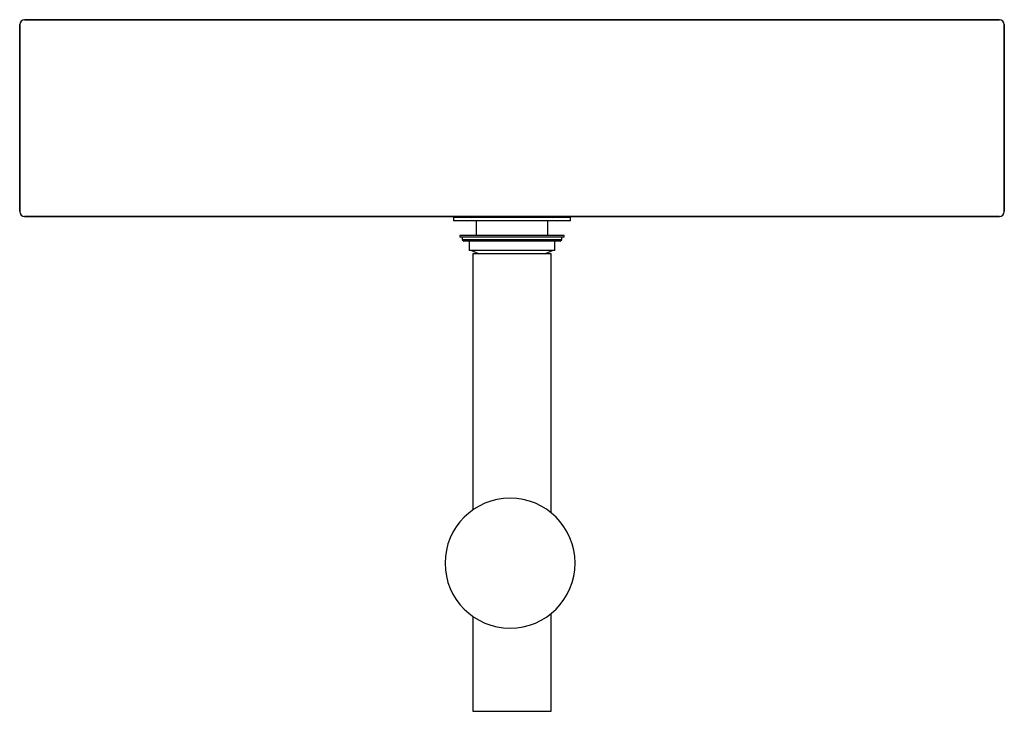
# Model space of a CAD drawing. Header units: millimetres. Extents: x -300 to 300, y 478 to 900.
import ezdxf

# ---------------------------------------------------------------- set-up
doc = ezdxf.new("R2010")
doc.units = ezdxf.units.MM
doc.layers.add('Acier chromé', color=7, linetype='Continuous', true_color=0x787878)
doc.layers.add('Kaldewei', color=7, linetype='Continuous', true_color=0xffffff)

msp = doc.modelspace()

# ---------------------------------------------------------------- linework, layer by layer
at = {"layer": 'Acier chromé'}
for p, q in [((-35.69, 779.33), (-35.69, 777.35)), ((0, 779.33), (-35.69, 779.33)), ((0, 777.35), (-35.69, 777.35)), ((-21.83, 777.35), (-21.83, 768.35)), ((35.69, 779.33), (0, 779.33)), ((35.69, 777.35), (0, 777.35)), ((21.83, 768.35), (21.83, 777.35)), ((35.69, 777.35), (35.69, 779.33)), ((-31.73, 768.35), (-31.73, 767.35)), ((0, 768.35), (-31.73, 768.35)), ((31.73, 768.35), (0, 768.35)), ((31.73, 767.35), (31.73, 768.35)), ((0, 767.35), (-31.73, 767.35)), ((-30.45, 767.35), (-30.45, 765.85)), ((-30.45, 765.85), (-29.45, 764.85)), ((0, 765.85), (-30.45, 765.85)), ((0, 764.85), (-29.45, 764.85)), ((-26.03, 764.85), (-26.03, 759.28)), ((31.73, 767.35), (0, 767.35)), ((30.45, 765.85), (0, 765.85)), ((29.45, 764.85), (0, 764.85)), ((26.03, 759.28), (26.03, 764.85)), ((29.45, 764.85), (30.45, 765.85)), ((30.45, 765.85), (30.45, 767.35)), ((0, 759.28), (-26.03, 759.28)), ((-23.86, 757.13), (-23.86, 601.07)), ((0, 757.13), (-23.86, 757.13)), ((26.03, 759.28), (0, 759.28)), ((23.86, 757.13), (0, 757.13)), ((23.86, 599.25), (23.86, 757.13)), ((-23.86, 536.1), (-23.86, 478.24)), ((23.86, 478.24), (23.86, 537.92)), ((-23.86, 478.24), (23.86, 478.24))]:
    msp.add_line(p, q, dxfattribs=at)
for centre, radius, start, end in [((-25.38, 780.98), 1.76, 289.98345, 326.00319), ((25.38, 780.98), 1.76, 213.99166, 250.01892), ((-28.8, 742.62), 16.89, 59.25176, 80.58366), ((28.73, 742.81), 16.68, 99.28836, 120.41244), ((-1.19, 568.59), 39.61, 360, 180), ((-1.19, 568.59), 39.61, 180, 360)]:
    msp.add_arc(centre, radius, start, end, dxfattribs=at)
at = {"layer": 'Kaldewei'}
for p, q in [((-300, 897), (-300, 783)), ((-300, 897), (-300, 783)), ((-300, 783), (-300, 897)), ((297, 900), (-297, 900)), ((-297, 900), (297, 900)), ((-297, 900), (297, 900)), ((300, 783), (300, 897)), ((300, 783), (300, 897)), ((300, 897), (300, 783)), ((297, 780), (-297, 780)), ((-297, 780), (297, 780)), ((297, 780), (-297, 780))]:
    msp.add_line(p, q, dxfattribs=at)
for centre, start, end in [((-297, 897), 90, 180), ((297, 897), 0, 90), ((-297, 783), 180, 270), ((297, 783), 270, 0)]:
    msp.add_arc(centre, 3, start, end, dxfattribs=at)

doc.saveas('drawing.dxf')
